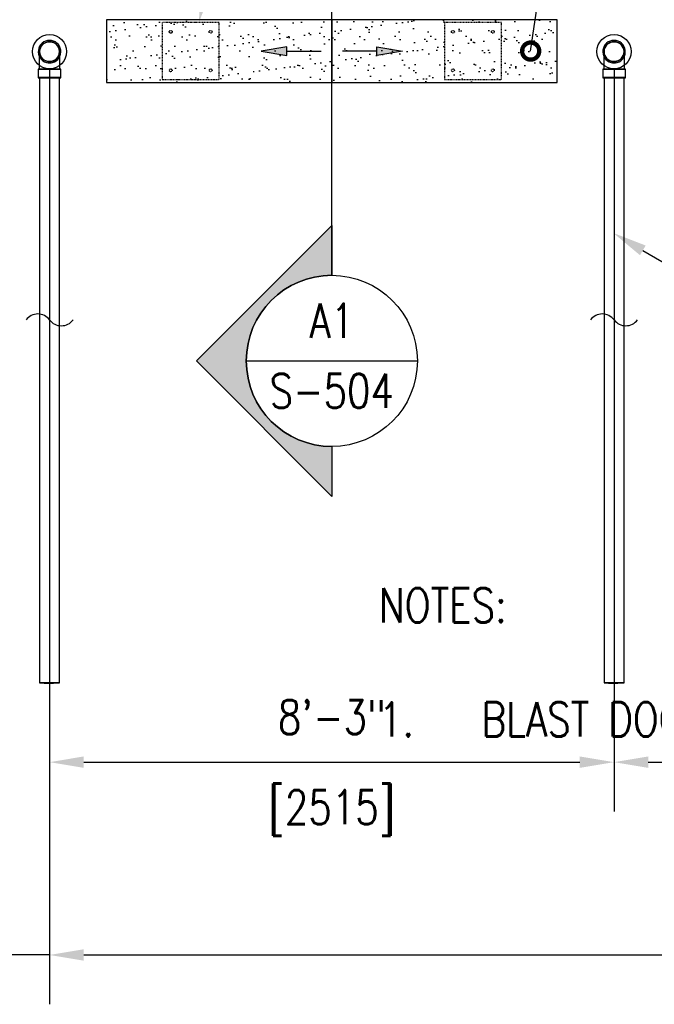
# Model space of a CAD drawing. Header units: inches. Extents: x -1118 to 4898, y -2233 to -529.
# Tile 11 of 124: x -962 to -850, y -880 to -707. Entities that reach past the tile are written whole.
import ezdxf
from ezdxf import colors
from ezdxf.entities.mleader import LeaderData, LeaderLine
from ezdxf.enums import TextEntityAlignment as Align
from ezdxf.math import Vec2, Vec3

# ---------------------------------------------------------------- set-up
doc = ezdxf.new("R2010")
doc.units = ezdxf.units.IN
doc.header["$MEASUREMENT"] = 0
doc.linetypes.add('Dash', pattern=[0.25, 0.125, -0.125])
doc.layers.get('0').update_dxf_attribs({"color": 241})
for name, color, linetype in [('A-FLOR-PATT', 8, 'Continuous'), ('A-FLOR-SLOPE', 172, 'Continuous'), ('G-ANNO-SYMB', 2, 'Continuous'), ('P-DRNS-PIPE', 3, 'Dash'), ('S-ANNO-DIMS', 1, 'Continuous'), ('S-ANNO-NOTE', 2, 'Continuous'), ('S-ANNO-SYMB', 2, 'Continuous'), ('S-ANNO-TEXT', 2, 'Continuous'), ('S-DOOR-SOLE', 131, 'Dash'), ('S-DOOR-TRNCH', 173, 'Continuous')]:
    doc.layers.add(name, color=color, linetype=linetype)
doc.layers.add('P-PIPE', color=9, linetype='Continuous', plot=False)
doc.styles.add('Annotative', font='romans.shx', dxfattribs={"width": 0.8, "height": 0.125})
doc.styles.add('Arial', font='romans.shx', dxfattribs={"width": 0.8})
doc.styles.add('ROMANS', font='romans.shx', dxfattribs={"width": 0.8})
doc.dimstyles.new('Annotative', dxfattribs={"dimscale": 0, "dimtxt": 0.125, "dimasz": 0.125, "dimexe": 0.18, "dimexo": 0.0625, "dimgap": 0.09, "dimtad": 1, "dimdec": 3, "dimzin": 3, "dimdsep": 46, "dimlunit": 4, "dimtxsty": 'Annotative', "dimcen": 0.09, "dimclrt": 2, "dimazin": 2, "dimtfac": 1, "dimtdec": 3, "dimtmove": 0, "dimatfit": 0, "dimfxl": 1, "dimtfill": 1, "dimfrac": 2, "dimtolj": 1, "dimtzin": 0, "dimarcsym": 0})

# ---------------------------------------------------------------- blocks, each defined once
blk = doc.blocks.new('*D4')
at = {"layer": 'S-ANNO-DIMS', "color": 0, "lineweight": -2, "transparency": 16777216}
for p, q in [((-987.98, -720.99), (-987.98, -879.54)), ((-956.48, -762.6), (-956.48, -879.54)), ((-993.98, -870.9), (-1058.7, -870.9)), ((-956.48, -870.9), (-987.98, -870.9)), ((-950.48, -870.9), (-944.48, -870.9))]:
    blk.add_line(p, q, dxfattribs=at)
at = {"layer": 'S-ANNO-DIMS', "color": 0, "transparency": 16777216}
for points in [[(-993.98, -869.9), (-993.98, -871.9), (-987.98, -870.9)], [(-950.48, -869.9), (-950.48, -871.9), (-956.48, -870.9)]]:
    blk.add_solid(points, dxfattribs=at)
at = {"layer": 'S-ANNO-DIMS', "color": 2, "lineweight": -3, "transparency": 16777216, "insert": (-1035.18, -862.01), "char_height": 6, "width": 49.84, "attachment_point": 5, "style": 'Annotative'}
blk.add_mtext('\\A1;2\'-7 1/2"', dxfattribs=at)
blk = doc.blocks.new('*D3')
at = {"layer": 'S-ANNO-DIMS', "color": 0, "lineweight": -2, "transparency": 16777216}
for p, q in [((-956.48, -762.6), (-956.48, -879.54)), ((-263.48, -792.6), (-263.48, -879.54)), ((-950.48, -870.9), (-269.48, -870.9))]:
    blk.add_line(p, q, dxfattribs=at)
at = {"layer": 'S-ANNO-DIMS', "color": 0, "transparency": 16777216}
for points in [[(-950.48, -869.9), (-950.48, -871.9), (-956.48, -870.9)], [(-269.48, -869.9), (-269.48, -871.9), (-263.48, -870.9)]]:
    blk.add_solid(points, dxfattribs=at)
at = {"layer": 'S-ANNO-DIMS', "color": 2, "lineweight": -3, "transparency": 16777216, "insert": (-610.1, -863.01), "char_height": 6, "width": 195.9479, "attachment_point": 5, "style": 'Annotative'}
blk.add_mtext('\\A1;FLOOR DRAINS @ 8\'-3" OC TYP', dxfattribs=at)
blk = doc.blocks.new('*U103')
at = {"lineweight": -3}
blk.add_hatch(color=256, dxfattribs=at).paths.add_polyline_path([(0, 1.5221), (0, 1.5846), (-0.125, 1.5846), (-0.125, 1.5221)])
h = blk.add_hatch(color=256, dxfattribs=at)
edge = h.paths.add_edge_path()
edge.add_line((0, -0.5208), (0, -0.7031))
edge.add_line((0, -0.7031), (-0.4947, -0.2083))
edge.add_line((-0.4947, -0.2083), (0, 0.2864))
edge.add_line((0, 0.2864), (0, 0.1042))
edge.add_arc((0, -0.2083), 0.3125, 90, 270)
at = {"linetype": 'Continuous', "lineweight": -3}
blk.add_line((0, 0.1042), (0, 1.5846), dxfattribs=at)
at = {"lineweight": -3}
for p, q in [((0, 0.2864), (-0.4947, -0.2083)), ((-0.4947, -0.2083), (0, -0.7031)), ((-0.3125, -0.2083), (0.3125, -0.2083))]:
    blk.add_line(p, q, dxfattribs=at)
at = {"lineweight": -3, "flags": 128}
blk.add_lwpolyline([(0, 1.5221), (0, 1.5846), (-0.125, 1.5846), (-0.125, 1.5221), (0, 1.5221)], close=True, dxfattribs=at)
blk.add_lwpolyline([(0, -0.5208), (0, -0.7031), (-0.4947, -0.2083), (0, 0.2864), (0, 0.1042, 1), (0, -0.5208)], format="xyb", close=True, dxfattribs=at)
blk.add_lwpolyline([(-0.0156, -0.5208), (-0.0156, -0.5208)], dxfattribs=at)
blk.add_lwpolyline([(-0.0156, -0.5208), (-0.0156, -0.5208)], dxfattribs=at)
at = {"lineweight": -3}
blk.add_circle((0, -0.2083), 0.3125, dxfattribs=at)
at = {"linetype": 'Continuous', "lineweight": -3, "style": 'Arial'}
blk.add_attdef('X#', text='', height=0.0938, dxfattribs=at).set_placement((0, -0.1615), align=Align.BOTTOM_CENTER)
blk.add_attdef('X-###', text='', height=0.0938, dxfattribs=at).set_placement((0, -0.2552), align=Align.TOP_CENTER)
blk = doc.blocks.new('*D24')
at = {"layer": 'P-PIPE', "color": 0, "lineweight": -2, "transparency": 16777216}
for p, q in [((-956.48, -715.6), (-956.48, -845.75)), ((-857.48, -715.6), (-857.48, -845.75)), ((-950.48, -837.11), (-863.48, -837.11))]:
    blk.add_line(p, q, dxfattribs=at)
at = {"layer": 'P-PIPE', "color": 0, "transparency": 16777216}
for points in [[(-950.48, -836.11), (-950.48, -838.11), (-956.48, -837.11)], [(-863.48, -836.11), (-863.48, -838.11), (-857.48, -837.11)]]:
    blk.add_solid(points, dxfattribs=at)
at = {"layer": 'P-PIPE', "transparency": 16777216, "char_height": 6, "attachment_point": 5, "style": 'Annotative', "bg_fill": 3, "box_fill_scale": 1.25, "bg_fill_color": 256, "bg_fill_true_color": 13158600, "bg_fill_transparency": 0}
for s, insert in [('\\A1;8\'-3"', (-906.98, -829.22)), ('\\A1;[2515]', (-906.98, -846))]:
    blk.add_mtext(s, dxfattribs=dict(at, insert=insert))
blk = doc.blocks.new('*D25')
at = {"layer": 'P-PIPE', "color": 0, "lineweight": -2, "transparency": 16777216}
for p, q in [((-857.48, -715.6), (-857.48, -845.75)), ((-758.48, -715.6), (-758.48, -845.75)), ((-851.48, -837.11), (-764.48, -837.11))]:
    blk.add_line(p, q, dxfattribs=at)
at = {"layer": 'P-PIPE', "color": 0, "transparency": 16777216}
for points in [[(-851.48, -836.11), (-851.48, -838.11), (-857.48, -837.11)], [(-764.48, -836.11), (-764.48, -838.11), (-758.48, -837.11)]]:
    blk.add_solid(points, dxfattribs=at)
at = {"layer": 'P-PIPE', "transparency": 16777216, "char_height": 6, "attachment_point": 5, "style": 'Annotative', "bg_fill": 3, "box_fill_scale": 1.25, "bg_fill_color": 256, "bg_fill_true_color": 13158600, "bg_fill_transparency": 0}
for s, insert in [('\\A1;8\'-3"', (-807.98, -829.22)), ('\\A1;[2515]', (-807.98, -846))]:
    blk.add_mtext(s, dxfattribs=dict(at, insert=insert))
blk = doc.blocks.new('TRENCH SOLE PLATE')
at = {"lineweight": -3, "ltscale": 0.25}
blk.add_lwpolyline([(-5, 5), (-5, -5), (5, -5), (5, 5)], close=True, dxfattribs=at)
for centre in [(-3.5, 3.375), (3.5, 3.375), (-3.5, -3.375), (3.5, -3.375)]:
    blk.add_circle(centre, 0.25, dxfattribs=at)
blk = doc.blocks.new('ARROW')
for p, q in [((-0.09375, -0.015625), (-0.09375, 0.015625)), ((-0.09375, 0.015625), (0, 0)), ((0, 0), (-0.09375, -0.015625))]:
    blk.add_line(p, q)
blk.add_lwpolyline([(-0.09375, 0), (-0.21875, 0)])
blk.add_solid([(-0.09375, 0.015625), (0, 0), (-0.09375, -0.015625)])
blk = doc.blocks.new('*D58')
at = {"layer": 'S-ANNO-DIMS', "color": 0, "lineweight": -2, "transparency": 16777216}
for p, q in [((-981.23, -714.49), (-981.23, -588.39)), ((-585.23, -714.49), (-585.23, -588.39)), ((-975.23, -597.03), (-591.23, -597.03))]:
    blk.add_line(p, q, dxfattribs=at)
at = {"layer": 'S-ANNO-DIMS', "color": 0, "transparency": 16777216}
for points in [[(-975.23, -596.03), (-975.23, -598.03), (-981.23, -597.03)], [(-591.23, -596.03), (-591.23, -598.03), (-585.23, -597.03)]]:
    blk.add_solid(points, dxfattribs=at)
at = {"layer": 'S-ANNO-DIMS', "color": 2, "transparency": 16777216, "insert": (-783.23, -588.13), "char_height": 6, "attachment_point": 5, "style": 'Annotative', "bg_fill": 3, "box_fill_scale": 1.25, "bg_fill_color": 256, "bg_fill_true_color": 13158600, "bg_fill_transparency": 0}
blk.add_mtext('\\A1;SOLE PLATES @ 4\'-1 1/2" OC TYP', dxfattribs=at)
blk = doc.blocks.new('_DotSmall')
at = {"color": 0, "linetype": 'ByBlock', "const_width": 0.5}
blk.add_lwpolyline([(-0.0625, 0, 1), (0.0625, 0, 1)], format="xyb", close=True, dxfattribs=at)

msp = doc.modelspace()

# ---------------------------------------------------------------- linework, layer by layer
at = {"layer": 'P-PIPE'}
for p, q in [((-958.456, -715.6593), (-958.456, -717.1592)), ((-954.498, -717.1592), (-954.498, -715.6593)), ((-859.456, -715.6593), (-859.456, -717.1592)), ((-855.498, -717.1592), (-855.498, -715.6593)), ((-958.227, -717.1592), (-958.227, -823.2231)), ((-954.727, -823.2231), (-954.727, -717.1592)), ((-859.227, -717.1592), (-859.227, -823.2231)), ((-855.727, -823.2231), (-855.727, -717.1592))]:
    msp.add_line(p, q, dxfattribs=at)
at = {"layer": 'P-PIPE', "flags": 128}
for points in [[(-958.227, -712.5965), (-958.2256, -712.5265), (-958.2214, -712.4566), (-958.2144, -712.387), (-958.2046, -712.3177), (-958.1921, -712.2488), (-958.1768, -712.1805), (-958.1588, -712.1129), (-958.1382, -712.046), (-958.1148, -711.98), (-958.0889, -711.915), (-958.0603, -711.8511), (-958.0292, -711.7884), (-957.9957, -711.7269), (-957.9597, -711.6669), (-957.9213, -711.6084), (-957.8807, -711.5514), (-957.8378, -711.4961), (-957.7927, -711.4426), (-957.7455, -711.3909), (-957.6962, -711.3411), (-957.6451, -711.2934), (-957.592, -711.2477), (-957.5372, -711.2042), (-957.4807, -711.1629), (-957.4225, -711.1239), (-957.3629, -711.0873), (-957.3018, -711.0531), (-957.2394, -711.0213), (-957.1758, -710.9921), (-957.1111, -710.9654), (-957.0454, -710.9414), (-956.9787, -710.9199), (-956.9113, -710.9012), (-956.8432, -710.8852), (-956.7744, -710.8719), (-956.7052, -710.8614), (-956.6357, -710.8537), (-956.5659, -710.8487), (-956.4959, -710.8466), (-956.477, -710.8465)], [(-956.477, -710.8465), (-956.407, -710.8479), (-956.3371, -710.8521), (-956.2675, -710.8591), (-956.1982, -710.8688), (-956.1293, -710.8814), (-956.061, -710.8966), (-955.9934, -710.9146), (-955.9265, -710.9353), (-955.8605, -710.9587), (-955.7955, -710.9846), (-955.7316, -711.0132), (-955.6689, -711.0442), (-955.6075, -711.0778), (-955.5474, -711.1138), (-955.4889, -711.1521), (-955.4319, -711.1928), (-955.3766, -711.2357), (-955.3231, -711.2808), (-955.2714, -711.328), (-955.2216, -711.3772), (-955.1739, -711.4284), (-955.1282, -711.4815), (-955.0847, -711.5363), (-955.0434, -711.5928), (-955.0044, -711.6509), (-954.9678, -711.7106), (-954.9336, -711.7717), (-954.9018, -711.834), (-954.8726, -711.8976), (-954.8459, -711.9624), (-954.8219, -712.0281), (-954.8005, -712.0947), (-954.7817, -712.1622), (-954.7657, -712.2303), (-954.7525, -712.299), (-954.7419, -712.3682), (-954.7342, -712.4378), (-954.7293, -712.5076), (-954.7271, -712.5776), (-954.727, -712.5965)], [(-859.227, -712.5965), (-859.2256, -712.5265), (-859.2214, -712.4566), (-859.2144, -712.387), (-859.2046, -712.3177), (-859.1921, -712.2488), (-859.1768, -712.1805), (-859.1588, -712.1129), (-859.1382, -712.046), (-859.1148, -711.98), (-859.0889, -711.915), (-859.0603, -711.8511), (-859.0292, -711.7884), (-858.9957, -711.7269), (-858.9597, -711.6669), (-858.9213, -711.6084), (-858.8807, -711.5514), (-858.8378, -711.4961), (-858.7927, -711.4426), (-858.7455, -711.3909), (-858.6962, -711.3411), (-858.6451, -711.2934), (-858.592, -711.2477), (-858.5372, -711.2042), (-858.4807, -711.1629), (-858.4225, -711.1239), (-858.3629, -711.0873), (-858.3018, -711.0531), (-858.2394, -711.0213), (-858.1758, -710.9921), (-858.1111, -710.9654), (-858.0454, -710.9414), (-857.9787, -710.9199), (-857.9113, -710.9012), (-857.8432, -710.8852), (-857.7744, -710.8719), (-857.7052, -710.8614), (-857.6357, -710.8537), (-857.5659, -710.8487), (-857.4959, -710.8466), (-857.477, -710.8465)], [(-857.477, -710.8465), (-857.407, -710.8479), (-857.3371, -710.8521), (-857.2675, -710.8591), (-857.1982, -710.8688), (-857.1293, -710.8814), (-857.061, -710.8966), (-856.9934, -710.9146), (-856.9265, -710.9353), (-856.8605, -710.9587), (-856.7955, -710.9846), (-856.7316, -711.0132), (-856.6689, -711.0442), (-856.6075, -711.0778), (-856.5474, -711.1138), (-856.4889, -711.1521), (-856.4319, -711.1928), (-856.3766, -711.2357), (-856.3231, -711.2808), (-856.2714, -711.328), (-856.2216, -711.3772), (-856.1739, -711.4284), (-856.1282, -711.4815), (-856.0847, -711.5363), (-856.0434, -711.5928), (-856.0044, -711.6509), (-855.9678, -711.7106), (-855.9336, -711.7717), (-855.9018, -711.834), (-855.8726, -711.8976), (-855.8459, -711.9624), (-855.8219, -712.0281), (-855.8005, -712.0947), (-855.7817, -712.1622), (-855.7657, -712.2303), (-855.7525, -712.299), (-855.7419, -712.3682), (-855.7342, -712.4378), (-855.7293, -712.5076), (-855.7271, -712.5776), (-855.727, -712.5965)], [(-956.477, -714.3465), (-956.547, -714.3451), (-956.6168, -714.3409), (-956.6865, -714.3339), (-956.7558, -714.3241), (-956.8247, -714.3116), (-956.893, -714.2963), (-956.9606, -714.2783), (-957.0275, -714.2576), (-957.0935, -714.2343), (-957.1585, -714.2083), (-957.2224, -714.1798), (-957.2851, -714.1487), (-957.3465, -714.1152), (-957.4066, -714.0792), (-957.4651, -714.0408), (-957.5221, -714.0001), (-957.5774, -713.9572), (-957.6309, -713.9121), (-957.6826, -713.8649), (-957.7324, -713.8157), (-957.7801, -713.7645), (-957.8258, -713.7115), (-957.8693, -713.6567), (-957.9106, -713.6001), (-957.9496, -713.542), (-957.9862, -713.4824), (-958.0204, -713.4213), (-958.0522, -713.3589), (-958.0814, -713.2953), (-958.1081, -713.2306), (-958.1321, -713.1649), (-958.1535, -713.0982), (-958.1722, -713.0308), (-958.1883, -712.9626), (-958.2015, -712.8939), (-958.2121, -712.8247), (-958.2198, -712.7552), (-958.2247, -712.6853), (-958.2269, -712.6154), (-958.227, -712.5965)], [(-958.227, -714.4566), (-958.227, -714.3441), (-958.227, -714.2338), (-958.227, -714.1258), (-958.227, -714.0203), (-958.227, -713.9174), (-958.227, -713.8174), (-958.227, -713.7204), (-958.227, -713.6266), (-958.227, -713.536), (-958.227, -713.4489), (-958.227, -713.3654), (-958.227, -713.2856), (-958.227, -713.2097), (-958.227, -713.1377), (-958.227, -713.0699), (-958.227, -713.0062), (-958.227, -712.9468), (-958.227, -712.8918), (-958.227, -712.8413), (-958.227, -712.7953), (-958.227, -712.754), (-958.227, -712.7173), (-958.227, -712.6855), (-958.227, -712.6584), (-958.227, -712.6362), (-958.227, -712.6189), (-958.227, -712.6065), (-958.227, -712.599), (-958.227, -712.5965)], [(-954.727, -712.5965), (-954.7284, -712.6665), (-954.7326, -712.7363), (-954.7396, -712.806), (-954.7494, -712.8753), (-954.7619, -712.9441), (-954.7772, -713.0125), (-954.7952, -713.0801), (-954.8158, -713.147), (-954.8392, -713.213), (-954.8651, -713.278), (-954.8937, -713.3419), (-954.9248, -713.4046), (-954.9583, -713.466), (-954.9943, -713.5261), (-955.0327, -713.5846), (-955.0733, -713.6416), (-955.1162, -713.6969), (-955.1613, -713.7504), (-955.2085, -713.8021), (-955.2578, -713.8518), (-955.3089, -713.8996), (-955.362, -713.9453), (-955.4168, -713.9888), (-955.4733, -714.0301), (-955.5315, -714.0691), (-955.5911, -714.1057), (-955.6522, -714.1399), (-955.7146, -714.1717), (-955.7782, -714.2009), (-955.8429, -714.2275), (-955.9086, -714.2516), (-955.9752, -714.273), (-956.0427, -714.2917), (-956.1108, -714.3077), (-956.1796, -714.321), (-956.2488, -714.3315), (-956.3183, -714.3393), (-956.3881, -714.3442), (-956.4581, -714.3464), (-956.477, -714.3465)], [(-954.727, -712.5965), (-954.727, -712.599), (-954.727, -712.6064), (-954.727, -712.6187), (-954.727, -712.636), (-954.727, -712.6582), (-954.727, -712.6852), (-954.727, -712.717), (-954.727, -712.7536), (-954.727, -712.7949), (-954.727, -712.8408), (-954.727, -712.8913), (-954.727, -712.9462), (-954.727, -713.0056), (-954.727, -713.0692), (-954.727, -713.1371), (-954.727, -713.209), (-954.727, -713.2849), (-954.727, -713.3647), (-954.727, -713.4481), (-954.727, -713.5352), (-954.727, -713.6257), (-954.727, -713.7195), (-954.727, -713.8165), (-954.727, -713.9165), (-954.727, -714.0193), (-954.727, -714.1248), (-954.727, -714.2328), (-954.727, -714.3431), (-954.727, -714.4556), (-954.727, -714.5)], [(-857.477, -714.3465), (-857.547, -714.3451), (-857.6168, -714.3409), (-857.6865, -714.3339), (-857.7558, -714.3241), (-857.8247, -714.3116), (-857.893, -714.2963), (-857.9606, -714.2783), (-858.0275, -714.2576), (-858.0935, -714.2343), (-858.1585, -714.2083), (-858.2224, -714.1798), (-858.2851, -714.1487), (-858.3465, -714.1152), (-858.4066, -714.0792), (-858.4651, -714.0408), (-858.5221, -714.0001), (-858.5774, -713.9572), (-858.6309, -713.9121), (-858.6826, -713.8649), (-858.7324, -713.8157), (-858.7801, -713.7645), (-858.8258, -713.7115), (-858.8693, -713.6567), (-858.9106, -713.6001), (-858.9496, -713.542), (-858.9862, -713.4824), (-859.0204, -713.4213), (-859.0522, -713.3589), (-859.0814, -713.2953), (-859.1081, -713.2306), (-859.1321, -713.1649), (-859.1535, -713.0982), (-859.1722, -713.0308), (-859.1883, -712.9626), (-859.2015, -712.8939), (-859.2121, -712.8247), (-859.2198, -712.7552), (-859.2247, -712.6853), (-859.2269, -712.6154), (-859.227, -712.5965)], [(-859.227, -714.4566), (-859.227, -714.3441), (-859.227, -714.2338), (-859.227, -714.1258), (-859.227, -714.0203), (-859.227, -713.9174), (-859.227, -713.8174), (-859.227, -713.7204), (-859.227, -713.6266), (-859.227, -713.536), (-859.227, -713.4489), (-859.227, -713.3654), (-859.227, -713.2856), (-859.227, -713.2097), (-859.227, -713.1377), (-859.227, -713.0699), (-859.227, -713.0062), (-859.227, -712.9468), (-859.227, -712.8918), (-859.227, -712.8413), (-859.227, -712.7953), (-859.227, -712.754), (-859.227, -712.7173), (-859.227, -712.6855), (-859.227, -712.6584), (-859.227, -712.6362), (-859.227, -712.6189), (-859.227, -712.6065), (-859.227, -712.599), (-859.227, -712.5965)], [(-855.727, -712.5965), (-855.7284, -712.6665), (-855.7326, -712.7363), (-855.7396, -712.806), (-855.7494, -712.8753), (-855.7619, -712.9441), (-855.7772, -713.0125), (-855.7952, -713.0801), (-855.8158, -713.147), (-855.8392, -713.213), (-855.8651, -713.278), (-855.8937, -713.3419), (-855.9248, -713.4046), (-855.9583, -713.466), (-855.9943, -713.5261), (-856.0327, -713.5846), (-856.0733, -713.6416), (-856.1162, -713.6969), (-856.1613, -713.7504), (-856.2085, -713.8021), (-856.2578, -713.8518), (-856.3089, -713.8996), (-856.362, -713.9453), (-856.4168, -713.9888), (-856.4733, -714.0301), (-856.5315, -714.0691), (-856.5911, -714.1057), (-856.6522, -714.1399), (-856.7146, -714.1717), (-856.7782, -714.2009), (-856.8429, -714.2275), (-856.9086, -714.2516), (-856.9752, -714.273), (-857.0427, -714.2917), (-857.1108, -714.3077), (-857.1796, -714.321), (-857.2488, -714.3315), (-857.3183, -714.3393), (-857.3881, -714.3442), (-857.4581, -714.3464), (-857.477, -714.3465)], [(-855.727, -712.5965), (-855.727, -712.599), (-855.727, -712.6064), (-855.727, -712.6187), (-855.727, -712.636), (-855.727, -712.6582), (-855.727, -712.6852), (-855.727, -712.717), (-855.727, -712.7536), (-855.727, -712.7949), (-855.727, -712.8408), (-855.727, -712.8913), (-855.727, -712.9462), (-855.727, -713.0056), (-855.727, -713.0692), (-855.727, -713.1371), (-855.727, -713.209), (-855.727, -713.2849), (-855.727, -713.3647), (-855.727, -713.4481), (-855.727, -713.5352), (-855.727, -713.6257), (-855.727, -713.7195), (-855.727, -713.8165), (-855.727, -713.9165), (-855.727, -714.0193), (-855.727, -714.1248), (-855.727, -714.2328), (-855.727, -714.3431), (-855.727, -714.4556), (-855.727, -714.5)], [(-958.227, -715.6593), (-958.227, -715.5356), (-958.227, -715.4121), (-958.227, -715.289), (-958.227, -715.1666), (-958.227, -715.0451), (-958.227, -714.9246), (-958.227, -714.8053), (-958.227, -714.6874), (-958.227, -714.5711), (-958.227, -714.5)], [(-954.727, -714.5), (-954.727, -714.57), (-954.727, -714.6863), (-954.727, -714.8041), (-954.727, -714.9234), (-954.727, -715.0439), (-954.727, -715.1655), (-954.727, -715.2879), (-954.727, -715.4109), (-954.727, -715.5344), (-954.727, -715.6581), (-954.727, -715.6593)], [(-859.227, -715.6593), (-859.227, -715.5356), (-859.227, -715.4121), (-859.227, -715.289), (-859.227, -715.1666), (-859.227, -715.0451), (-859.227, -714.9246), (-859.227, -714.8053), (-859.227, -714.6874), (-859.227, -714.5711), (-859.227, -714.5)], [(-855.727, -714.5), (-855.727, -714.57), (-855.727, -714.6863), (-855.727, -714.8041), (-855.727, -714.9234), (-855.727, -715.0439), (-855.727, -715.1655), (-855.727, -715.2879), (-855.727, -715.4109), (-855.727, -715.5344), (-855.727, -715.6581), (-855.727, -715.6593)]]:
    msp.add_lwpolyline(points, dxfattribs=at)
at = {"layer": 'P-PIPE'}
for centre, radius, start, end in [((-956.477, -712.5965), 1.979, 90, 254.389728), ((-956.477, -712.5965), 1.979, 90, 254.389728), ((-956.477, -712.5965), 1.75, 0, 180), ((-956.477, -712.5965), 1.75, 90, 270), ((-956.477, -712.5965), 1.979, 285.610272, 90), ((-956.477, -712.5965), 1.979, 285.610272, 90), ((-956.477, -712.5965), 1.75, 270, 90), ((-857.477, -712.5965), 1.979, 90, 254.389728), ((-857.477, -712.5965), 1.979, 90, 254.389728), ((-857.477, -712.5965), 1.75, 0, 180), ((-857.477, -712.5965), 1.75, 90, 270), ((-857.477, -712.5965), 1.979, 285.610272, 90), ((-857.477, -712.5965), 1.979, 285.610272, 90), ((-857.477, -712.5965), 1.75, 270, 90), ((-956.477, -712.5965), 1.75, 180, 0), ((-857.477, -712.5965), 1.75, 180, 0), ((-956.477, -712.5965), 1.979, 255, 270), ((-956.477, -712.5965), 1.979, 255, 270), ((-956.477, -712.5965), 1.979, 270, 285), ((-956.477, -712.5965), 1.979, 270, 285), ((-857.477, -712.5965), 1.979, 255, 270), ((-857.477, -712.5965), 1.979, 255, 270), ((-857.477, -712.5965), 1.979, 270, 285), ((-857.477, -712.5965), 1.979, 270, 285)]:
    msp.add_arc(centre, radius, start, end, dxfattribs=at)
for centre, major_axis, start_param, end_param in [((-956.477, -715.6593), (1.979, 0), 1.57079633, 4.71238898), ((-956.477, -715.6593), (1.75, 0), 1.57079633, 4.71238898), ((-956.477, -715.6593), (1.979, 0), 4.71238898, 7.85398163), ((-956.477, -715.6593), (1.75, 0), 4.71238898, 7.85398163), ((-857.477, -715.6593), (1.979, 0), 1.57079633, 4.71238898), ((-857.477, -715.6593), (1.75, 0), 1.57079633, 4.71238898), ((-857.477, -715.6593), (1.979, 0), 4.71238898, 7.85398163), ((-857.477, -715.6593), (1.75, 0), 4.71238898, 7.85398163), ((-956.477, -717.1592), (1.979, 0), 1.57079633, 4.71238898), ((-956.477, -717.1592), (1.75, 0), 1.57079633, 3.14159265), ((-956.477, -717.1592), (1.75, 0), 3.14159265, 4.71238898), ((-956.477, -717.1592), (1.979, 0), 4.71238898, 7.85398163), ((-956.477, -717.1592), (1.75, 0), 0, 1.57079633), ((-956.477, -717.1592), (1.75, 0), 4.71238898, 6.28318531), ((-857.477, -717.1592), (1.979, 0), 1.57079633, 4.71238898), ((-857.477, -717.1592), (1.75, 0), 1.57079633, 3.14159265), ((-857.477, -717.1592), (1.75, 0), 3.14159265, 4.71238898), ((-857.477, -717.1592), (1.979, 0), 4.71238898, 7.85398163), ((-857.477, -717.1592), (1.75, 0), 0, 1.57079633), ((-857.477, -717.1592), (1.75, 0), 4.71238898, 6.28318531), ((-956.477, -823.2231), (1.75, 0), 1.57079633, 3.14159265), ((-956.477, -823.2231), (-1.75, 0), 0, 1.57079633), ((-956.477, -823.2231), (1.75, 0), 0, 1.57079633), ((-956.477, -823.2231), (-1.75, 0), 1.57079633, 3.14159265), ((-857.477, -823.2231), (-1.75, 0), 4.71238898, 6.28318531), ((-857.477, -823.2231), (-1.75, 0), 0, 1.57079633), ((-857.477, -823.2231), (1.75, 0), 0, 1.57079633), ((-857.477, -823.2231), (-1.75, 0), 1.57079633, 3.14159265)]:
    msp.add_ellipse(centre, major_axis=major_axis, ratio=0.0104161, start_param=start_param, end_param=end_param, dxfattribs=at)

# ---------------------------------------------------------------- block references
at = {"layer": 'G-ANNO-SYMB', "lineweight": -3}
ref = msp.add_blockref('*U103', (-906.977, -756.7897), dxfattribs=dict(at, xscale=48, yscale=48, zscale=48))
ref.add_attrib('X-###', 'S-504', dxfattribs={"layer": 'S-ANNO-SYMB', "color": 1, "linetype": 'Continuous', "lineweight": -2, "height": 6, "style": 'ROMANS', "width": 0.8}).set_placement((-906.977, -769.0397), align=Align.TOP_CENTER)
ref.add_attrib('X#', 'A1', dxfattribs={"layer": 'S-ANNO-TEXT', "color": 1, "linetype": 'Continuous', "lineweight": -2, "height": 6, "style": 'ROMANS', "width": 0.8}).set_placement((-906.977, -764.5397), align=Align.BOTTOM_CENTER)

# ---------------------------------------------------------------- dimensions: what is measured, and where the dimension line sits
at = {"layer": 'S-ANNO-DIMS', "lineweight": -3}
dim = msp.add_linear_dim(base=(-956.477, -870.905), p1=(-987.9843, -717.9932), p2=(-956.477, -759.5965), dimstyle='Annotative', override={"dimpost": '\\X', "dimtfill": 0}, dxfattribs=at)
dim.commit()
dim.dimension.update_dxf_attribs({"geometry": '*D4', "text_midpoint": (-1035.1793, -870.905), "dimtype": 160})
dim = msp.add_linear_dim(base=(-263.477, -870.905), p1=(-956.477, -759.5965), p2=(-263.477, -789.5965), text='FLOOR DRAINS @ 8\'-3" OC TYP', dimstyle='Annotative', override={"dimpost": '\\X', "dimtfill": 0}, dxfattribs=at)
dim.commit()
dim.dimension.update_dxf_attribs({"geometry": '*D3', "text_midpoint": (-610.102, -870.905), "dimtype": 160})

# ---------------------------------------------------------------- leaders
at = {"layer": 'S-ANNO-NOTE', "lineweight": -3}
ml = msp.add_multileader_mtext('Standard', dxfattribs=at)
ml.set_content('SOLE\\PPLATES', color=256, style='Annotative')
ml.set_leader_properties(color=1, linetype='ByLayer', lineweight=-1)
ml.build(insert=Vec2(0, 0))
ml.multileader.update_dxf_attribs({"text_right_attachment_type": 3, "dogleg_length": 0.125, "arrow_head_size": 6, "scale": 48})
ctx = ml.context
ctx.base_point, ctx.scale, ctx.char_height, ctx.arrow_head_size, ctx.landing_gap_size, ctx.plane_origin = Vec3(-914.109, -656.8882), 48, 6, 6, 4.32, Vec3(-893.0239, -645.7193)
ctx.right_attachment = 3
notes = []
notes.append((ctx, [(1, (1, 1, 0), (-920.109, -656.8882), (1, 0), 6, [(1, [(-930.2742, -707.4932)], 0, [])])]))
ctx.mtext.insert, ctx.mtext.width, ctx.mtext.flow_direction = Vec3(-909.789, -653.8882), 54.278709, 5
ml = msp.add_multileader_mtext('Standard', dxfattribs=at)
ml.set_content('3"%%C DRAIN OUTLET (TYP)', color=256, style='Annotative')
ml.set_leader_properties(color=1, linetype='ByLayer', lineweight=-1)
ml.build(insert=Vec2(0, 0))
ml.multileader.update_dxf_attribs({"text_right_attachment_type": 3, "dogleg_length": 0.125, "arrow_head_size": 6, "scale": 48})
ctx = ml.context
ctx.base_point, ctx.scale, ctx.char_height, ctx.arrow_head_size, ctx.landing_gap_size, ctx.plane_origin = Vec3(-821.7947, -761.9204), 48, 6, 6, 4.32, Vec3(-800.7096, -750.7515)
ctx.right_attachment = 3
notes.append((ctx, [(1, (1, 1, 0), (-827.7947, -761.9204), (1, 0), 6, [(1, [(-857.602, -744.3767)], 0, [])])]))
ctx.mtext.insert, ctx.mtext.width, ctx.mtext.flow_direction = Vec3(-817.4747, -757.9204), 54.278709, 5
for ctx, leaders in notes:
    for number, flags, end, landing, length, lines in leaders:
        leader = LeaderData()
        leader.index, (leader.has_last_leader_line, leader.has_dogleg_vector, leader.attachment_direction) = number, flags
        leader.last_leader_point, leader.dogleg_vector, leader.dogleg_length = Vec3(end), Vec3(landing), length
        for number, points, colour, breaks in lines:
            line = LeaderLine()
            line.index, line.vertices, line.color, line.breaks = number, Vec3.list(points), colors.encode_raw_color(colour), breaks
            leader.lines.append(line)
        ctx.leaders.append(leader)

# ---------------------------------------------------------------- next in the draw order: dimensions: what is measured, and where the dimension line sits
at = {"layer": 'P-PIPE'}
dim = msp.add_linear_dim(base=(-857.477, -837.1124), p1=(-956.477, -712.5965), p2=(-857.477, -712.5965), dimstyle='Annotative', override={"dimpost": '\\X', "dimclrt": 256}, dxfattribs=at)
dim.commit()
dim.dimension.update_dxf_attribs({"geometry": '*D24', "text_midpoint": (-906.977, -837.1124)})

# ---------------------------------------------------------------- next in the draw order: hatches: boundary and pattern name
at = {"layer": 'A-FLOR-PATT'}
h = msp.add_hatch(dxfattribs=at)
h.set_pattern_fill('AR-SAND', color=256, scale=2)
h.set_pattern_definition([(37.5, (-1814.0996, -0.0033), (-0.125987, 3.8536475), [0, -3.04, 0, -3.4, 0, -3.25]), (7.5, (-1814.0996, -0.0033), (3.539553, 5.644292), [0, -1.64, 0, -2.74, 0, -1.05]), (327.5, (-1816.5596, -0.0033), (6.228284, 0.011318), [0, -1, 0, -3.6, 0, -4.7]), (317.5, (-1816.5596, -0.0033), (6.012253, 1.75535), [0, -0.5, 0, -2.36, 0, -2.7])])
h.paths.add_polyline_path([(-867.477, -706.9965), (-946.477, -706.9965), (-946.477, -717.9965), (-867.477, -717.9965)])

# ---------------------------------------------------------------- next in the draw order: linework, layer by layer
at = {"layer": 'A-FLOR-SLOPE', "lineweight": -3}
msp.add_line((-906.977, -706.9965), (-906.977, -717.9965), dxfattribs=at)
at = {"layer": 'P-DRNS-PIPE', "lineweight": -3}
msp.add_line((-956.477, -715.5965), (-956.477, -759.5965), dxfattribs=at)
at = {"layer": 'P-DRNS-PIPE', "linetype": 'Continuous', "lineweight": -3}
msp.add_circle((-956.477, -712.5965), 3, dxfattribs=at)
for centre, start, end in [((-958.5395, -761.1434), 36.869898, 143.130102), ((-954.4145, -758.0496), 216.869898, 323.130102)]:
    msp.add_arc(centre, 2.5781, start, end, dxfattribs=at)
at = {"layer": 'S-DOOR-TRNCH', "lineweight": -3}
msp.add_lwpolyline([(-867.477, -706.9965), (-946.477, -706.9965), (-946.477, -717.9965), (-867.477, -717.9965)], close=True, dxfattribs=at)

# ---------------------------------------------------------------- next in the draw order: block references
at = {"layer": 'S-ANNO-SYMB', "xscale": -48, "yscale": 48, "zscale": 48, "rotation": 359.9999999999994}
msp.add_blockref('ARROW', (-919.3495, -712.4965), dxfattribs=at)
at = {"layer": 'S-ANNO-SYMB', "xscale": 48, "yscale": 48, "zscale": 48}
msp.add_blockref('ARROW', (-894.6045, -712.4965), dxfattribs=at)
at = {"layer": 'S-DOOR-SOLE'}
for p in [(-931.727, -712.4932), (-882.227, -712.4932)]:
    msp.add_blockref('TRENCH SOLE PLATE', p, dxfattribs=at)

# ---------------------------------------------------------------- next in the draw order: dimensions: what is measured, and where the dimension line sits
at = {"layer": 'P-PIPE'}
dim = msp.add_linear_dim(base=(-758.477, -837.1124), p1=(-857.477, -712.5965), p2=(-758.477, -712.5965), dimstyle='Annotative', override={"dimpost": '\\X', "dimclrt": 256}, dxfattribs=at)
dim.commit()
dim.dimension.update_dxf_attribs({"geometry": '*D25', "text_midpoint": (-807.977, -837.1124)})

# ---------------------------------------------------------------- next in the draw order: linework, layer by layer
at = {"layer": 'P-DRNS-PIPE', "lineweight": -3}
msp.add_line((-857.477, -715.5965), (-857.477, -759.5965), dxfattribs=at)
at = {"layer": 'P-DRNS-PIPE', "linetype": 'Continuous', "lineweight": -3}
msp.add_circle((-857.477, -712.5965), 3, dxfattribs=at)
for centre, start, end in [((-859.5395, -761.1434), 36.869898, 143.130102), ((-855.4145, -758.0496), 216.869898, 323.130102)]:
    msp.add_arc(centre, 2.5781, start, end, dxfattribs=at)

# ---------------------------------------------------------------- next in the draw order: texts
at = {"layer": 'S-ANNO-NOTE', "lineweight": -3, "insert": (-898.7137, -806.6098), "char_height": 6, "width": 210.228522, "attachment_point": 1, "style": 'Annotative'}
msp.add_mtext('NOTES:\\P\\P\\pxi-3,l3,t3;1.^IBLAST DOOR NOT SHOWN FOR CLARITY.', dxfattribs=at)

# ---------------------------------------------------------------- next in the draw order: dimensions: what is measured, and where the dimension line sits
at = {"layer": 'S-ANNO-DIMS'}
dim = msp.add_linear_dim(base=(-585.227, -597.0254), p1=(-981.227, -717.4932), p2=(-585.227, -717.4932), text='SOLE PLATES @ 4\'-1 1/2" OC TYP', dimstyle='Annotative', override={"dimpost": '\\X'}, dxfattribs=at)
dim.commit()
dim.dimension.update_dxf_attribs({"geometry": '*D58', "text_midpoint": (-783.227, -588.134)})

# ---------------------------------------------------------------- next in the draw order: leaders
at = {"layer": 'S-ANNO-NOTE', "lineweight": -3}
ml = msp.add_multileader_mtext('Standard', dxfattribs=at)
ml.set_content('GROUT\\PFILL', color=256, style='Annotative')
ml.set_leader_properties(color=1, linetype='ByLayer', lineweight=-1)
ml.set_arrow_properties(name='DOTSMALL')
ml.build(insert=Vec2(0, 0))
ml.multileader.update_dxf_attribs({"text_right_attachment_type": 3, "dogleg_length": 0.125, "arrow_head_size": 6, "scale": 48})
ctx = ml.context
ctx.base_point, ctx.scale, ctx.char_height, ctx.arrow_head_size, ctx.landing_gap_size, ctx.plane_origin = Vec3(-858, -656.4494), 48, 6, 6, 4.32, Vec3(-817.9336, -645.2806)
ctx.right_attachment = 3
notes = []
notes.append((ctx, [(1, (1, 1, 0), (-864, -656.4494), (1, 0), 6, [(1, [(-872.1013, -712.4965)], 0, [])])]))
ctx.mtext.insert, ctx.mtext.width, ctx.mtext.flow_direction = Vec3(-853.68, -653.4494), 54.278709, 5
for ctx, leaders in notes:
    for number, flags, end, landing, length, lines in leaders:
        leader = LeaderData()
        leader.index, (leader.has_last_leader_line, leader.has_dogleg_vector, leader.attachment_direction) = number, flags
        leader.last_leader_point, leader.dogleg_vector, leader.dogleg_length = Vec3(end), Vec3(landing), length
        for number, points, colour, breaks in lines:
            line = LeaderLine()
            line.index, line.vertices, line.color, line.breaks = number, Vec3.list(points), colors.encode_raw_color(colour), breaks
            leader.lines.append(line)
        ctx.leaders.append(leader)

doc.saveas('drawing.dxf')
